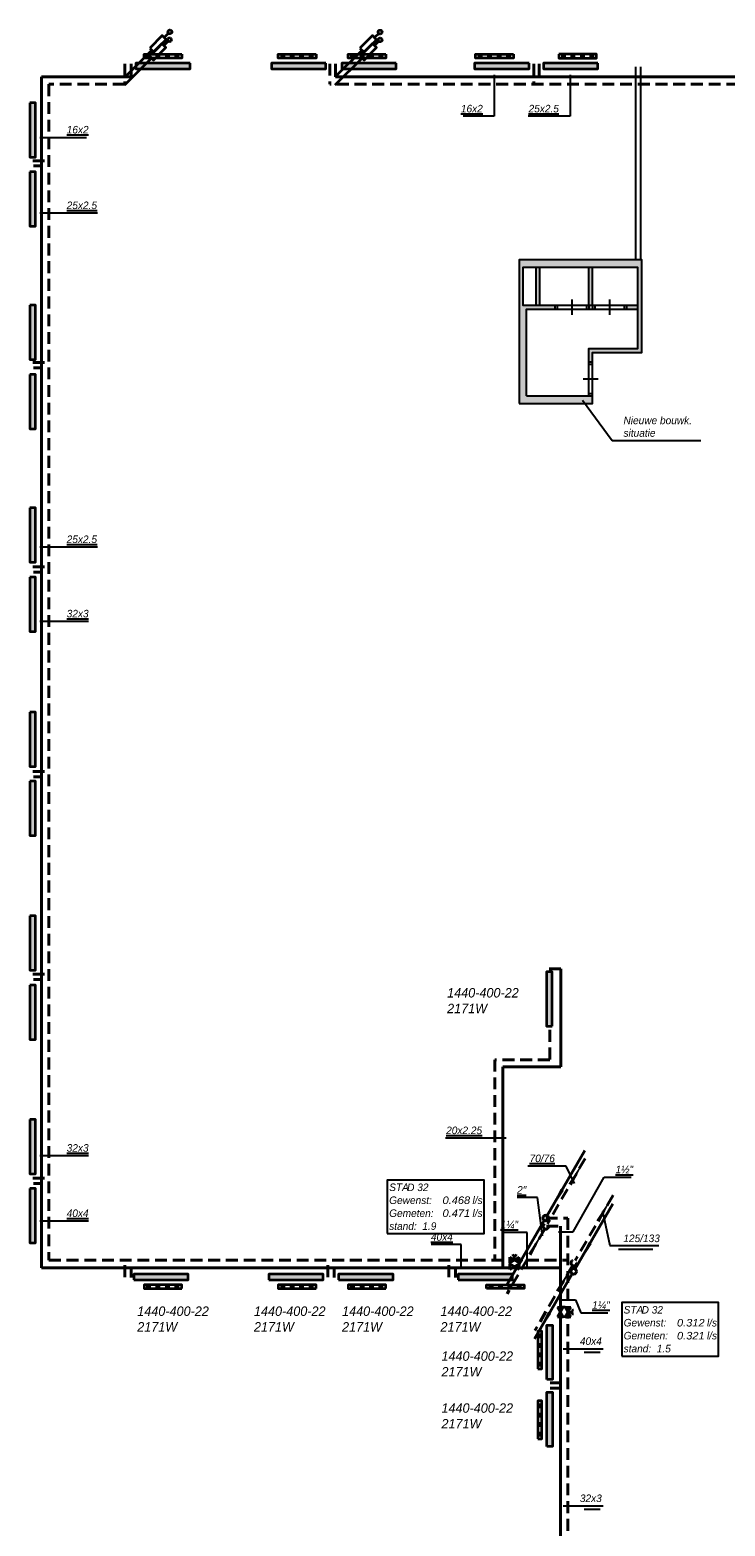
# Model space of a CAD drawing. Header units: millimetres. Extents: x -13501 to 278776, y 0 to 252300.
# Tile 96 of 132: x 195390 to 213796, y 118050 to 157683. Entities that reach past the tile are written whole.
import ezdxf
from ezdxf.enums import TextEntityAlignment as Align

# ---------------------------------------------------------------- set-up
doc = ezdxf.new("R2010")
doc.units = ezdxf.units.MM
doc.header["$LTSCALE"] = 100
doc.linetypes.add('B0703', pattern=[4.6875, 3.125, -1.5625])
doc.layers.get('0').update_dxf_attribs({"linetype": 'CONTINUOUS'})
for name, color, linetype in [('Bouwkundig', 253, 'CONTINUOUS'), ('Bouwkundig nieuw', 251, 'CONTINUOUS'), ('WT-tekst', 7, 'CONTINUOUS')]:
    doc.layers.add(name, color=color, linetype=linetype)
for name, color, linetype, lineweight in [('WL56cv-groep AB-Noord-A', 72, 'CONTINUOUS', 40), ('WL56cv-groep AB-Noord-R', 72, 'B0703', 40), ('WL56cv-groep AB-Zuid-A', 5, 'CONTINUOUS', 40), ('WL56cv-groep AB-Zuid-R', 5, 'B0703', 40)]:
    doc.layers.add(name, color=color, linetype=linetype, lineweight=lineweight)
for name, color, linetype, lineweight, true_color in [('WL56cv-groep voeding C-A', 7, 'CONTINUOUS', 40, 0x00a529), ('WL56cv-groep voeding C-R', 7, 'B0703', 40, 0x00a529), ('WL56cv-symbool', 7, 'CONTINUOUS', 35, 0x00a529), ('WL57vent-symbool', 7, 'CONTINUOUS', 35, 0x00a529)]:
    doc.layers.add(name, color=color, linetype=linetype, lineweight=lineweight, true_color=true_color)
doc.styles.add('B-01', font='GOTHICI.TTF')
doc.dimstyles.new('schermer1-100', dxfattribs={"dimscale": 100, "dimtxt": 2, "dimasz": 2, "dimexe": 1, "dimexo": 1, "dimgap": 1, "dimtad": 1, "dimdec": 0, "dimzin": 0, "dimdsep": 46, "dimtxsty": 'B-01', "dimblk1": 'OBLIQUE', "dimblk2": 'OBLIQUE', "dimsah": 1, "dimcen": -3, "dimdle": 1, "dimclrd": 256, "dimclre": 256, "dimclrt": 256, "dimadec": 0, "dimazin": 0, "dimtfac": 0.75, "dimtdec": 0, "dimtmove": 0, "dimatfit": 1, "dimldrblk": 'NONE', "dimfxl": 1, "dimtvp": 1.5, "dimtolj": 1, "dimtzin": 0, "dimlwd": -1, "dimlwe": -1, "dimarcsym": 0})

# ---------------------------------------------------------------- blocks, each defined once
blk = doc.blocks.new('puk1440')
at = {"layer": 'WL56cv-symbool'}
blk.add_hatch(color=256, dxfattribs=at).paths.add_polyline_path([(720, 0), (720, 150), (-720, 150), (-720, 0)])
blk.add_lwpolyline([(-720, 0), (720, 0), (720, 150), (-720, 150)], close=True, dxfattribs=at)
blk = doc.blocks.new('C6')
for p, q in [((1037, 1790), (36, 66)), ((-38, -65), (-1039, -1789))]:
    blk.add_line(p, q)
for points in [[(37, 56, 0, 100, 0), (437, 749, 100, 100, 0)], [(-1039, -1789, 0, 100, 0), (-639, -1096, 100, 100, 0)]]:
    blk.add_lwpolyline(points, format="xyseb")
blk.add_circle((0, 0), 75)
blk = doc.blocks.new('C3')
for p, q in [((1038, 1797), (38, 65)), ((-34, -67), (-1030, -1792))]:
    blk.add_line(p, q)
for points in [[(1038, 1797, 0, 100, 0), (638, 1104, 100, 100, 0)], [(-30, -60, 0, 100, 0), (-430, -753, 100, 100, 0)]]:
    blk.add_lwpolyline(points, format="xyseb")
blk.add_circle((0, 0), 75)
blk = doc.blocks.new('_OBLIQUE')
at = {"color": 0, "linetype": 'ByBlock'}
blk.add_line((-0.5, -0.5), (0.5, 0.5), dxfattribs=at)
blk = doc.blocks.new('D1')
for p, q in [((2.5, 1.5), (-2.5, -1.5)), ((-2.5, 1.5), (2.5, -1.5)), ((-2.5, -1.5), (-2.5, 1.5)), ((2.5, -1.5), (2.5, 1.5))]:
    blk.add_line(p, q)
blk = doc.blocks.new('D2')
for p, q in [((2.5, 1.5), (-2.5, -1.5)), ((-2.5, 1.5), (2.5, -1.5)), ((-2.5, -1.5), (-2.5, 1.5)), ((0, 0), (0, 1.99)), ((2.5, -1.5), (2.5, 1.5)), ((-3, -2.5), (-2, -2.5)), ((-2.5, -1.5), (-2.5, -3)), ((2, -2.5), (3, -2.5)), ((2.5, -1.5), (2.5, -3))]:
    blk.add_line(p, q)
blk.add_arc((0, 3), 1.01, 180, 0)
blk = doc.blocks.new('_None')
blk = doc.blocks.new('e9')
for p, q in [((1150, 1152), (1037, 1040)), ((0, 0), (707, 707))]:
    blk.add_line(p, q)
blk.add_lwpolyline([(653, 761), (761, 653), (1093, 985), (985, 1093)], close=True)
blk.add_circle((1187, 1189), 52.2)
blk = doc.blocks.new('f3')
blk.add_lwpolyline([(0, 0), (25.64, 0), (25.64, 14.16), (0, 14.16)], close=True)
at = {"style": 'B-01'}
for s, p in [('STA', (0.5, 11.28)), ('Gewenst:', (0.5, 7.85)), ('l/s', (22.56, 7.84)), ('Gemeten:', (0.5, 4.42)), ('l/s', (22.56, 4.42)), ('stand:', (0.5, 0.99))]:
    blk.add_text(s, height=2, dxfattribs=at).set_placement(p)
for tag, p in [('TYPE', (5.26, 11.27)), ('STAND', (9.28, 0.99))]:
    blk.add_attdef(tag, p, '', height=2, dxfattribs=at)
for tag, width, p, p2 in [('GEW', 1.108251, (14.63, 7.84), (21.93, 7.84)), ('GEM', 1.127784, (14.63, 4.42), (21.93, 4.42))]:
    blk.add_attdef(tag, text='', height=2, dxfattribs=dict(at, width=width)).set_placement(p, p2, align=Align.FIT)
blk = doc.blocks.new('Mulder B')
at = {"layer": 'Bouwkundig nieuw'}
h = blk.add_hatch(color=252, dxfattribs=at)
h.paths.add_polyline_path([(0, 0), (0, 3800), (3248, 3800), (3248, 1351), (1948, 1352), (1948, 1099), (1848, 1099), (1848, 1451), (3148, 1451), (3148, 3600), (100, 3600), (100, 2600), (949, 2600), (949, 2500), (200, 2500), (200, 200), (1848, 200), (1948, 200), (1948, 0)])
h.paths.add_polyline_path([(550, 2600), (450, 2600), (450, 3600), (550, 3600)], flags=17)
h.paths.add_polyline_path([(1948, 2500), (1848, 2500), (1848, 2600), (1948, 2600)], flags=16)
h.paths.add_polyline_path([(1948, 2600), (1848, 2600), (1848, 3600), (1948, 3600)], flags=16)
h.paths.add_polyline_path([(3148, 2600), (3148, 2500), (2847, 2500), (2847, 2600)], flags=17)
for p, q in [((949, 2601), (949, 2501)), ((1009, 2601), (1009, 2501)), ((1399, 2751), (1399, 2351)), ((1788, 2600), (1788, 2501)), ((1848, 2600), (1848, 2501)), ((1948, 2601), (1948, 2501)), ((2008, 2601), (2008, 2501)), ((2398, 2751), (2398, 2351)), ((2787, 2600), (2787, 2501)), ((2847, 2600), (2847, 2501)), ((1848, 1099), (1948, 1099)), ((1848, 1040), (1948, 1040)), ((1698, 650), (2098, 650)), ((1848, 260), (1948, 260)), ((1848, 200), (1948, 200))]:
    blk.add_line(p, q, dxfattribs=at)
blk.add_lwpolyline([(0, 0), (1948, 0), (1948, 1352), (3248, 1351), (3248, 3800), (0, 3800)], close=True, dxfattribs=at)
for points in [[(200, 200), (1848, 200), (1848, 1451), (3148, 1451), (3148, 3600), (100, 3600), (100, 2600), (3148, 2600)], [(450, 2600), (450, 3600)], [(550, 2600), (550, 3600)], [(1848, 2600), (1848, 3597)], [(1948, 2600), (1948, 3597)], [(200, 200), (200, 2500), (3148, 2500)]]:
    blk.add_lwpolyline(points, dxfattribs=at)
at = {"layer": 'WT-tekst', "insert": (2766, -886), "char_height": 200, "attachment_point": 7, "style": 'B-01'}
blk.add_mtext('Nieuwe bouwk.\\Psituatie', dxfattribs=at)
at = {"layer": 'WT-tekst', "annotation_type": 0, "has_hookline": 1, "hookline_direction": 0, "text_width": 2049}
blk.add_leader([(1681, 85), (2466, -986), (2666, -986)], dimstyle='schermer1-100', dxfattribs=at)

msp = doc.modelspace()

# ---------------------------------------------------------------- hatches: boundary and pattern name
at = {"layer": 'WL57vent-symbool'}
h = msp.add_hatch(dxfattribs=at)
h.set_pattern_fill('PLAST', color=256, scale=1000, angle=90, style=0)
h.set_pattern_definition([(90, (256816.2, 95178.7), (-250, 2e-14), []), (90, (256784.95, 95178.7), (-250, 2e-14), []), (90, (256753.7, 95178.7), (-250, 2e-14), [])])
h.paths.add_polyline_path([(199411, 157038), (199411, 156938), (198411, 156938), (198411, 157038)])
h = msp.add_hatch(dxfattribs=at)
h.set_pattern_fill('PLAST', color=256, scale=1000, angle=90, style=0)
h.set_pattern_definition([(90, (260369.8, 95178.7), (-250, 2e-14), []), (90, (260338.54, 95178.7), (-250, 2e-14), []), (90, (260307.3, 95178.7), (-250, 2e-14), [])])
h.paths.add_polyline_path([(202965, 157038), (202965, 156938), (201965, 156938), (201965, 157038)])
h = msp.add_hatch(dxfattribs=at)
h.set_pattern_fill('PLAST', color=256, scale=1000, angle=90, style=0)
h.set_pattern_definition([(90, (262219.8, 95178.7), (-250, 2e-14), []), (90, (262188.54, 95178.7), (-250, 2e-14), []), (90, (262157.3, 95178.7), (-250, 2e-14), [])])
h.paths.add_polyline_path([(204815, 157038), (204815, 156938), (203815, 156938), (203815, 157038)])
h = msp.add_hatch(dxfattribs=at)
h.set_pattern_fill('PLAST', color=256, scale=1000, angle=90, style=0)
h.set_pattern_definition([(90, (265597.17, 95178.7), (-250, 2e-14), []), (90, (265565.92, 95178.7), (-250, 2e-14), []), (90, (265534.67, 95178.7), (-250, 2e-14), [])])
h.paths.add_polyline_path([(208192, 157038), (208192, 156938), (207192, 156938), (207192, 157038)])
h = msp.add_hatch(dxfattribs=at)
h.set_pattern_fill('PLAST', color=256, scale=1000, style=0)
h.set_pattern_definition([(90, (151991.02, 95178.7), (250, -6e-14), []), (90, (152022.27, 95178.7), (250, -6e-14), []), (90, (152053.52, 95178.7), (250, -6e-14), [])])
h.paths.add_polyline_path([(209396, 157038), (209396, 156938), (210396, 156938), (210396, 157038)])
h = msp.add_hatch(dxfattribs=at)
h.set_pattern_fill('PLAST', color=256, scale=1000, style=0)
h.set_pattern_definition([(270, (256816.2, 186199.72), (-250, 6e-14), []), (270, (256784.95, 186199.72), (-250, 6e-14), []), (270, (256753.7, 186199.72), (-250, 6e-14), [])])
h.paths.add_polyline_path([(199411, 124340), (199411, 124440), (198411, 124440), (198411, 124340)])
h = msp.add_hatch(dxfattribs=at)
h.set_pattern_fill('PLAST', color=256, scale=1000, style=0)
h.set_pattern_definition([(270, (260369.8, 186199.72), (-250, 6e-14), []), (270, (260338.54, 186199.72), (-250, 6e-14), []), (270, (260307.3, 186199.72), (-250, 6e-14), [])])
h.paths.add_polyline_path([(202965, 124340), (202965, 124440), (201965, 124440), (201965, 124340)])
h = msp.add_hatch(dxfattribs=at)
h.set_pattern_fill('PLAST', color=256, scale=1000, style=0)
h.set_pattern_definition([(270, (262219.8, 186199.72), (-250, 6e-14), []), (270, (262188.54, 186199.72), (-250, 6e-14), []), (270, (262157.3, 186199.72), (-250, 6e-14), [])])
h.paths.add_polyline_path([(204815, 124340), (204815, 124440), (203815, 124440), (203815, 124340)])
h = msp.add_hatch(dxfattribs=at)
h.set_pattern_fill('PLAST', color=256, scale=1000, angle=-90, style=0)
h.set_pattern_definition([(270, (150071.42, 186199.72), (250, -5e-14), []), (270, (150102.67, 186199.72), (250, -5e-14), []), (270, (150133.92, 186199.72), (250, -5e-14), [])])
h.paths.add_polyline_path([(207477, 124340), (207477, 124440), (208477, 124440), (208477, 124340)])
h = msp.add_hatch(dxfattribs=at)
h.set_pattern_fill('PLAST', color=256, scale=1000, style=0)
h.set_pattern_definition([(180, (270701.2, 64810.1), (0, 250), []), (180, (270701.2, 64841.35), (0, 250), []), (180, (270701.2, 64872.6), (0, 250), [])])
h.paths.add_polyline_path([(208841, 122215), (208941, 122215), (208941, 123215), (208841, 123215)])
h = msp.add_hatch(dxfattribs=at)
h.set_pattern_fill('PLAST', color=256, scale=1000, style=0)
h.set_pattern_definition([(180, (270701.2, 62960.1), (0, 250), []), (180, (270701.2, 62991.35), (0, 250), []), (180, (270701.2, 63022.6), (0, 250), [])])
h.paths.add_polyline_path([(208841, 120365), (208941, 120365), (208941, 121365), (208841, 121365)])

# ---------------------------------------------------------------- linework, layer by layer
at = {"layer": 'Bouwkundig'}
for p, q in [((211429, 156704), (211429, 151590)), ((211554, 156704), (211554, 151590))]:
    msp.add_line(p, q, dxfattribs=at)
at = {"layer": 'WL56cv-groep AB-Noord-A'}
for p, q in [((198072, 156784), (198072, 156442)), ((195694, 156442), (195694, 124895)), ((198072, 156442), (195694, 156442)), ((195481, 154079), (195694, 154079)), ((195481, 148733), (195694, 148733)), ((195481, 143323), (195694, 143323)), ((195481, 137899), (195694, 137899)), ((209142, 132808), (209449, 132808)), ((209449, 132808), (209449, 130218)), ((195481, 132533), (195694, 132533)), ((207915, 130218), (207915, 124895)), ((209449, 130218), (207915, 130218)), ((195481, 127127), (195694, 127127)), ((209437, 125991), (209437, 100849)), ((195694, 124895), (209437, 124895)), ((198072, 124632), (198072, 124895)), ((203446, 124632), (203446, 124895)), ((206655, 124632), (206655, 124895)), ((209165, 121703), (209437, 121703))]:
    msp.add_line(p, q, dxfattribs=at)
at = {"layer": 'WL56cv-groep AB-Noord-R'}
for p, q in [((197899, 156784), (197899, 156242)), ((195894, 156242), (195894, 125095)), ((197899, 156242), (195894, 156242)), ((195465, 154219), (195894, 154219)), ((195465, 148873), (195894, 148873)), ((195465, 143463), (195894, 143463)), ((195465, 138039), (195894, 138039)), ((195465, 132673), (195894, 132673)), ((209154, 131194), (209154, 130403)), ((207704, 130403), (207704, 125095)), ((209154, 130403), (207704, 130403)), ((195465, 127267), (195894, 127267)), ((209047, 126209), (209637, 126209)), ((209637, 126209), (209637, 101049)), ((209066, 125991), (209437, 125991)), ((195894, 125095), (209637, 125095)), ((197901, 124648), (197901, 125095)), ((203275, 124648), (203275, 125095)), ((206483, 124648), (206483, 125095)), ((209165, 121841), (209637, 121841))]:
    msp.add_line(p, q, dxfattribs=at)
at = {"layer": 'WL56cv-groep AB-Zuid-A'}
for p, q in [((203477, 156784), (203477, 156442)), ((208876, 156784), (208876, 156442)), ((227000, 156442), (203477, 156442))]:
    msp.add_line(p, q, dxfattribs=at)
at = {"layer": 'WL56cv-groep AB-Zuid-R'}
for p, q in [((203335, 156784), (203335, 156242)), ((208734, 156784), (208734, 156242)), ((226800, 156242), (203335, 156242))]:
    msp.add_line(p, q, dxfattribs=at)
at = {"layer": 'WL57vent-symbool'}
for points in [[(199411, 157038), (199411, 156938), (198411, 156938), (198411, 157038)], [(202965, 157038), (202965, 156938), (201965, 156938), (201965, 157038)], [(204815, 157038), (204815, 156938), (203815, 156938), (203815, 157038)], [(208192, 157038), (208192, 156938), (207192, 156938), (207192, 157038)], [(209396, 157038), (209396, 156938), (210396, 156938), (210396, 157038)], [(199411, 124340), (199411, 124440), (198411, 124440), (198411, 124340)], [(202965, 124340), (202965, 124440), (201965, 124440), (201965, 124340)], [(204815, 124340), (204815, 124440), (203815, 124440), (203815, 124340)], [(207477, 124340), (207477, 124440), (208477, 124440), (208477, 124340)], [(208841, 122215), (208941, 122215), (208941, 123215), (208841, 123215)], [(208841, 120365), (208941, 120365), (208941, 121365), (208841, 121365)]]:
    msp.add_lwpolyline(points, close=True, dxfattribs=at)
at = {"layer": 'WT-tekst'}
for p, q in [((210976, 125385), (211885, 125385)), ((209512, 122747), (210570, 122747)), ((210062, 122660), (210485, 122660)), ((209512, 118585), (210570, 118585)), ((210062, 118499), (210485, 118499))]:
    msp.add_line(p, q, dxfattribs=at)
msp.add_lwpolyline([(212045, 125471), (210751, 125471), (210561, 126387)], dxfattribs=at)

# ---------------------------------------------------------------- block references
at = {"layer": 'WL56cv-groep AB-Noord-A'}
msp.add_blockref('C6', (209047, 126211), dxfattribs=at)
at = {"layer": 'WL56cv-groep AB-Noord-R'}
msp.add_blockref('C3', (209055, 125992), dxfattribs=at)
at = {"layer": 'WL56cv-groep voeding C-A'}
msp.add_blockref('C6', (209787, 124797), dxfattribs=at)
at = {"layer": 'WL56cv-groep voeding C-R'}
msp.add_blockref('C3', (209792, 125020), dxfattribs=at)
at = {"layer": 'WL56cv-groep voeding C-R', "xscale": -1, "rotation": 270}
for p in [(209074, 122651), (209074, 120874)]:
    msp.add_blockref('puk1440', p, dxfattribs=at)
at = {"layer": 'WL56cv-symbool'}
for name, p in [('e9', (197899, 156232)), ('e9', (197909, 156441)), ('e9', (203476, 156438)), ('e9', (203476, 156229)), ('puk1440', (198861, 124576)), ('puk1440', (202436, 124576)), ('puk1440', (204284, 124576)), ('puk1440', (207450, 124576))]:
    msp.add_blockref(name, p, dxfattribs=at)
for p, rotation in [((198912, 156801), 180), ((202508, 156801), 180), ((204367, 156801), 180), ((207886, 156801), 180), ((209711, 156801), 180), ((195390, 155035), 270), ((195390, 153203), 270), ((195390, 149672), 270), ((195390, 147839), 270), ((195390, 144301), 270), ((195390, 142469), 270), ((195390, 138894), 270), ((195390, 137062), 270), ((195390, 133493), 270), ((195390, 131660), 270), ((209218, 132013), 90), ((195390, 128104), 270), ((195390, 126272), 270)]:
    msp.add_blockref('puk1440', p, dxfattribs=dict(at, rotation=rotation))
at = {"layer": 'WL56cv-symbool', "xscale": 50, "yscale": 50, "zscale": 50}
for name, p in [('D2', (208222, 125102)), ('D1', (208222, 124918))]:
    msp.add_blockref(name, p, dxfattribs=at)
at = {"layer": 'WL56cv-symbool', "xscale": 50, "yscale": 50, "zscale": 50, "rotation": 270}
for name, p in [('D1', (209436, 123720)), ('D2', (209636, 123720))]:
    msp.add_blockref(name, p, dxfattribs=at)
at = {"layer": 'WT-tekst'}
msp.add_blockref('Mulder B', (208341, 147789), dxfattribs=at)
ref = msp.add_blockref('f3', (204853, 125797), dxfattribs=dict(at, xscale=100, yscale=100, zscale=100))
ref.add_attrib('GEW', '0.468', dxfattribs={"layer": '0', "height": 200, "style": 'B-01', "width": 1.052481}).set_placement((206316, 126582), (207046, 126582), align=Align.FIT)
ref.add_attrib('GEM', '0.471', dxfattribs={"layer": '0', "height": 200, "style": 'B-01', "width": 1.052481}).set_placement((206316, 126239), (207046, 126239), align=Align.FIT)
ref.add_attrib('STAND', '1.9', (205781, 125896), dxfattribs={"layer": '0', "height": 200, "style": 'B-01'})
ref.add_attrib('TYPE', 'D 32', (205379, 126924), dxfattribs={"layer": '0', "height": 200, "style": 'B-01'})
ref = msp.add_blockref('f3', (211061, 122553), dxfattribs=dict(at, xscale=100, yscale=100, zscale=100))
ref.add_attrib('GEW', '0.312', dxfattribs={"layer": '0', "height": 200, "style": 'B-01', "width": 1.052481}).set_placement((212523, 123337), (213254, 123337), align=Align.FIT)
ref.add_attrib('GEM', '0.321', dxfattribs={"layer": '0', "height": 200, "style": 'B-01', "width": 1.052481}).set_placement((212523, 122994), (213254, 122994), align=Align.FIT)
ref.add_attrib('STAND', '1.5', (211988, 122652), dxfattribs={"layer": '0', "height": 200, "style": 'B-01'})
ref.add_attrib('TYPE', 'D 32', (211587, 123679), dxfattribs={"layer": '0', "height": 200, "style": 'B-01'})

# ---------------------------------------------------------------- texts
at = {"layer": 'WT-tekst', "style": 'B-01'}
for s, p in [('1440-400-22', (206437, 132052)), ('2171W', (206437, 131637)), ('1440-400-22', (198232, 123618)), ('1440-400-22', (201322, 123618)), ('1440-400-22', (203655, 123618)), ('1440-400-22', (206261, 123618)), ('2171W', (198232, 123203)), ('2171W', (201322, 123203)), ('2171W', (203655, 123203)), ('2171W', (206261, 123203)), ('1440-400-22', (206287, 122428)), ('2171W', (206287, 122013)), ('1440-400-22', (206287, 121052)), ('2171W', (206287, 120637))]:
    msp.add_text(s, height=250, dxfattribs=at).set_placement(p)
at = {"layer": 'WT-tekst', "char_height": 200, "style": 'B-01'}
for s, insert, attachment_point in [('{\\L16x2}', (207381, 155495), 9), ('{\\L25x2.5}', (209396, 155495), 9), ('{\\L16x2}', (196364, 154937), 7), ('{\\L25x2.5}', (196364, 152934), 7), ('{\\L25x2.5}', (196364, 144088), 7), ('{\\L32x3}', (196364, 142118), 7), ('{\\L20x2.25}', (207363, 128430), 9), ('{\\L32x3}', (196364, 127964), 7), ('{\\L70/76}', (209290, 127688), 9), ('{\\L1½"}', (210895, 127395), 7), ('{\\L2"}', (208533, 126855), 9), ('{\\L40x4}', (196364, 126235), 7), ('{\\L1¼"}', (208317, 125929), 9), ('{\\L40x4}', (206588, 125605), 9), ('125/133', (212070, 125570), 9), ('{\\L1¼"}', (210277, 123800), 7), ('40x4', (210532, 122846), 9), ('32x3', (210532, 118684), 9)]:
    msp.add_mtext(s, dxfattribs=dict(at, insert=insert, attachment_point=attachment_point))

# ---------------------------------------------------------------- leaders
at = {"layer": 'WT-tekst', "has_arrowhead": 0, "annotation_type": 0, "has_hookline": 1}
for points, hookline_direction, text_width in [([(207679, 156489), (207679, 155395), (207481, 155395)], 1, 522), ([(209694, 156489), (209694, 155395), (209496, 155395)], 1, 816), ([(195653, 154837), (196264, 154837)], 0, 522), ([(195653, 152834), (196264, 152834)], 0, 816), ([(195653, 143988), (196264, 143988)], 0, 816), ([(195653, 142018), (196264, 142018)], 0, 575), ([(208004, 128330), (207463, 128330)], 1, 971), ([(195653, 127864), (196264, 127864)], 0, 575), ([(209807, 127125), (209590, 127588), (209390, 127588)], 1, 715), ([(209390, 125844), (209776, 125844), (210595, 127295), (210795, 127295)], 0, 418), ([(208958, 125736), (208833, 126755), (208633, 126755)], 1, 241), ([(195653, 126135), (196264, 126135)], 0, 573), ([(208556, 124872), (208556, 125829), (208417, 125829)], 1, 418), ([(206812, 124857), (206812, 125505), (206688, 125505)], 1, 573), ([(209405, 124039), (209838, 124039), (209977, 123700), (210177, 123700)], 0, 418)]:
    msp.add_leader(points, dimstyle='schermer1-100', dxfattribs=dict(at, hookline_direction=hookline_direction, text_width=text_width))

doc.saveas('drawing.dxf')
